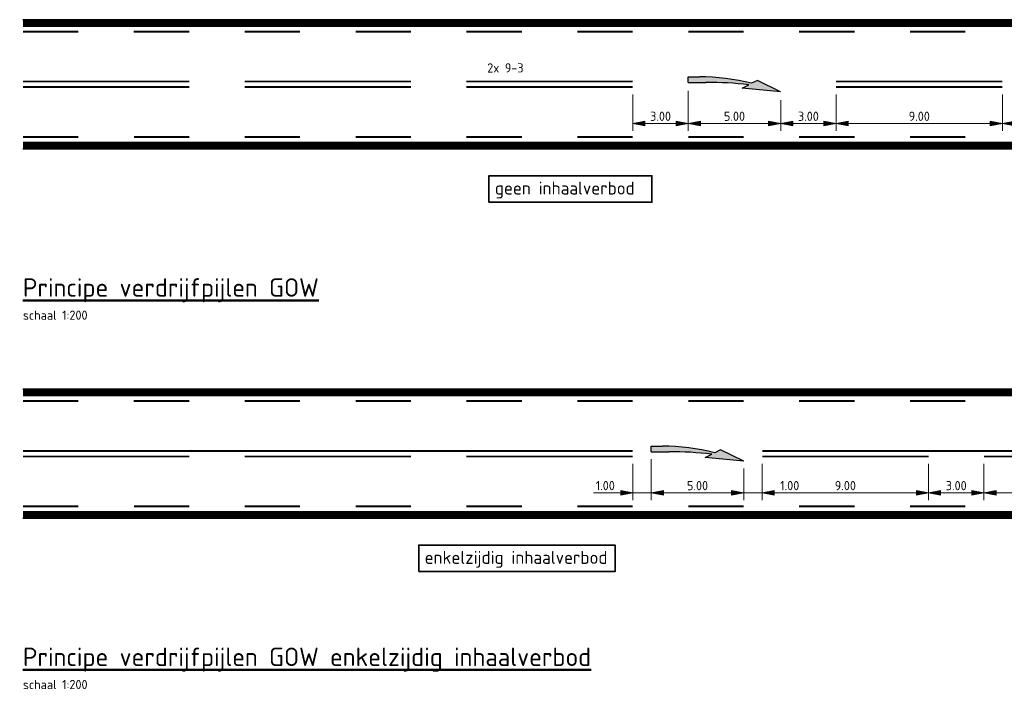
# Model space of a CAD drawing. Header units: metres. Extents: x -699 to 2316, y -1199 to 781.
# Tile 17 of 256: x -86 to -33, y -356 to -320. Entities that reach past the tile are written whole.
import ezdxf

# ---------------------------------------------------------------- set-up
doc = ezdxf.new("R2010")
doc.units = ezdxf.units.M
doc.header["$PDMODE"] = 1
for name, pattern in [('VW-1-1_STREEP', [2, 1, -1]), ('VW-3-3_STREEP', [6, 3, -3]), ('VW-9-3_STREEP', [12, 9, -3])]:
    doc.linetypes.add(name, pattern=pattern)
for name, color, linetype, lineweight in [('N-WA-VW-MARKERING_DYNAMISCH-G', 7, 'Continuous', 35), ('N-WA-VW-MARKERING_PIJL-S', 7, 'Continuous', 25), ('N-WE-VH-KANTVERHARDING-G', 210, 'Continuous', 35), ('N-WE-VW-MARKERING_LANGS_STREEP_33-G', 7, 'VW-3-3_STREEP', 13), ('N-WE-VW-MARKERING_LANGS_STREEP_93-G', 7, 'VW-9-3_STREEP', 13), ('N-WE-VW-MARKERING_LANGS_STREEP_DOORGETROKKEN_010-G', 7, 'Continuous', 13), ('X-XX-AL-M', 7, 'Continuous', 18), ('X-XX-AL-T25', 7, 'Continuous', 25), ('X-XX-AL-T35', 50, 'Continuous', 35), ('X-XX-AL-T50', 130, 'Continuous', 50)]:
    doc.layers.add(name, color=color, linetype=linetype, lineweight=lineweight)
doc.styles.add('NLCS-ISO', font='NLCS-ISO.ttf')
doc.styles.add('NLCS-ISO Standaard', font='NLCS-ISO.ttf')
doc.dimstyles.new('NLCS-M200-T25-Pijl-A', dxfattribs={"dimtxt": 0.5, "dimasz": 0.375, "dimexe": 0.4, "dimexo": 0.4, "dimgap": 0.14, "dimtad": 1, "dimlfac": -1, "dimzin": 0, "dimdsep": 46, "dimtxsty": 'NLCS-ISO Standaard', "dimblk": 'Pijl', "dimblk1": 'Pijl', "dimblk2": 'Pijl', "dimcen": 2.5, "dimdle": 2, "dimclrd": 256, "dimclre": 256, "dimclrt": 256, "dimadec": 0, "dimazin": 0, "dimtfac": 1, "dimtofl": 0, "dimtmove": 0, "dimatfit": 3, "dimldrblk": 'Pijl', "dimfxl": 1, "dimtolj": 1, "dimtzin": 0, "dimlwd": 18, "dimlwe": 18, "dimarcsym": 0})

# ---------------------------------------------------------------- blocks, each defined once
blk = doc.blocks.new('Pijl')
h = blk.add_hatch(color=256)
h.paths.add_polyline_path([(0, 0), (-1.75, 0.35), (-1.75, 0)])
h.paths.add_polyline_path([(-1.75, 0), (-1.75, -0.35), (0, 0)])
for p, q in [((-1.9, 0), (0, 0)), ((0, 0), (-1.75, 0.35)), ((-1.75, 0.35), (-1.75, -0.35)), ((0, 0), (-1.75, -0.35))]:
    blk.add_line(p, q)
blk = doc.blocks.new('*D175')
at = {"layer": 'Defpoints', "color": 0, "transparency": 16777216}
for p in [(-34.092, -343.234), (-25.092, -343.234), (-25.092, -345.203)]:
    blk.add_point(p, dxfattribs=at)
at = {"layer": 'X-XX-AL-M', "lineweight": 18, "transparency": 16777216}
for p, q in [((-34.092, -343.634), (-34.092, -345.603)), ((-25.092, -343.634), (-25.092, -345.603)), ((-33.717, -345.203), (-25.467, -345.203))]:
    blk.add_line(p, q, dxfattribs=at)
at = {"layer": 'X-XX-AL-M', "lineweight": 18, "transparency": 16777216, "xscale": 0.375, "yscale": 0.375, "zscale": 0.375, "rotation": 180}
blk.add_blockref('Pijl', (-34.092, -345.203), dxfattribs=at)
at = {"layer": 'X-XX-AL-M', "lineweight": 18, "transparency": 16777216, "xscale": 0.375, "yscale": 0.375, "zscale": 0.375}
blk.add_blockref('Pijl', (-25.092, -345.203), dxfattribs=at)
at = {"layer": 'X-XX-AL-M', "transparency": 16777216, "insert": (-29.592, -344.813), "char_height": 0.5, "attachment_point": 5, "style": 'NLCS-ISO Standaard'}
blk.add_mtext('\\A1;9.00', dxfattribs=at)
blk = doc.blocks.new('*D193')
at = {"layer": 'Defpoints', "color": 0, "transparency": 16777216}
for p in [(-46.092, -343.234), (-37.092, -343.234), (-37.092, -345.203)]:
    blk.add_point(p, dxfattribs=at)
at = {"layer": 'X-XX-AL-M', "lineweight": 18, "transparency": 16777216}
for p, q in [((-46.092, -343.634), (-46.092, -345.603)), ((-37.092, -343.634), (-37.092, -345.603)), ((-45.717, -345.203), (-37.467, -345.203))]:
    blk.add_line(p, q, dxfattribs=at)
at = {"layer": 'X-XX-AL-M', "lineweight": 18, "transparency": 16777216, "xscale": 0.375, "yscale": 0.375, "zscale": 0.375, "rotation": 180}
blk.add_blockref('Pijl', (-46.092, -345.203), dxfattribs=at)
at = {"layer": 'X-XX-AL-M', "lineweight": 18, "transparency": 16777216, "xscale": 0.375, "yscale": 0.375, "zscale": 0.375}
blk.add_blockref('Pijl', (-37.092, -345.203), dxfattribs=at)
at = {"layer": 'X-XX-AL-M', "transparency": 16777216, "insert": (-41.592, -344.813), "char_height": 0.5, "attachment_point": 5, "style": 'NLCS-ISO Standaard'}
blk.add_mtext('\\A1;9.00', dxfattribs=at)
blk = doc.blocks.new('*D194')
at = {"layer": 'Defpoints', "color": 0, "transparency": 16777216}
for p in [(-37.092, -343.234), (-34.092, -343.234), (-34.092, -345.203)]:
    blk.add_point(p, dxfattribs=at)
at = {"layer": 'X-XX-AL-M', "lineweight": 18, "transparency": 16777216}
for p, q in [((-37.092, -343.634), (-37.092, -345.603)), ((-34.092, -343.634), (-34.092, -345.603)), ((-36.717, -345.203), (-34.467, -345.203))]:
    blk.add_line(p, q, dxfattribs=at)
at = {"layer": 'X-XX-AL-M', "lineweight": 18, "transparency": 16777216, "xscale": 0.375, "yscale": 0.375, "zscale": 0.375, "rotation": 180}
blk.add_blockref('Pijl', (-37.092, -345.203), dxfattribs=at)
at = {"layer": 'X-XX-AL-M', "lineweight": 18, "transparency": 16777216, "xscale": 0.375, "yscale": 0.375, "zscale": 0.375}
blk.add_blockref('Pijl', (-34.092, -345.203), dxfattribs=at)
at = {"layer": 'X-XX-AL-M', "transparency": 16777216, "insert": (-35.592, -344.813), "char_height": 0.5, "attachment_point": 5, "style": 'NLCS-ISO Standaard'}
blk.add_mtext('\\A1;3.00', dxfattribs=at)
blk = doc.blocks.new('*D195')
at = {"layer": 'Defpoints', "color": 0, "transparency": 16777216}
for p in [(-52.091, -343.029), (-47.091, -343.539), (-47.091, -345.203)]:
    blk.add_point(p, dxfattribs=at)
at = {"layer": 'X-XX-AL-M', "lineweight": 18, "transparency": 16777216}
for p, q in [((-52.091, -343.429), (-52.091, -345.603)), ((-47.091, -343.939), (-47.091, -345.603)), ((-51.716, -345.203), (-47.466, -345.203))]:
    blk.add_line(p, q, dxfattribs=at)
at = {"layer": 'X-XX-AL-M', "lineweight": 18, "transparency": 16777216, "xscale": 0.375, "yscale": 0.375, "zscale": 0.375, "rotation": 180}
blk.add_blockref('Pijl', (-52.091, -345.203), dxfattribs=at)
at = {"layer": 'X-XX-AL-M', "lineweight": 18, "transparency": 16777216, "xscale": 0.375, "yscale": 0.375, "zscale": 0.375}
blk.add_blockref('Pijl', (-47.091, -345.203), dxfattribs=at)
at = {"layer": 'X-XX-AL-M', "transparency": 16777216, "insert": (-49.591, -344.813), "char_height": 0.5, "attachment_point": 5, "style": 'NLCS-ISO Standaard'}
blk.add_mtext('\\A1;5.00', dxfattribs=at)
blk = doc.blocks.new('*D233')
at = {"layer": 'Defpoints', "color": 0, "transparency": 16777216}
for p in [(-52.091, -342.979), (-53.092, -343.234), (-52.091, -345.203)]:
    blk.add_point(p, dxfattribs=at)
at = {"layer": 'X-XX-AL-M', "lineweight": 18, "transparency": 16777216}
for p, q in [((-53.092, -343.634), (-53.092, -345.603)), ((-52.091, -343.379), (-52.091, -345.603)), ((-53.467, -345.203), (-55.222, -345.203)), ((-51.716, -345.203), (-51.341, -345.203))]:
    blk.add_line(p, q, dxfattribs=at)
at = {"layer": 'X-XX-AL-M', "lineweight": 18, "transparency": 16777216, "xscale": 0.375, "yscale": 0.375, "zscale": 0.375}
blk.add_blockref('Pijl', (-53.092, -345.203), dxfattribs=at)
at = {"layer": 'X-XX-AL-M', "lineweight": 18, "transparency": 16777216, "xscale": 0.375, "yscale": 0.375, "zscale": 0.375, "rotation": 180}
blk.add_blockref('Pijl', (-52.091, -345.203), dxfattribs=at)
at = {"layer": 'X-XX-AL-M', "transparency": 16777216, "insert": (-54.582, -344.813), "char_height": 0.5, "attachment_point": 5, "style": 'NLCS-ISO Standaard'}
blk.add_mtext('\\A1;1.00', dxfattribs=at)
blk = doc.blocks.new('*D234')
at = {"layer": 'Defpoints', "color": 0, "transparency": 16777216}
for p in [(-47.091, -343.489), (-46.092, -343.234), (-46.092, -345.203)]:
    blk.add_point(p, dxfattribs=at)
at = {"layer": 'X-XX-AL-M', "lineweight": 18, "transparency": 16777216}
for p, q in [((-46.092, -343.634), (-46.092, -345.603)), ((-47.091, -343.889), (-47.091, -345.603)), ((-47.466, -345.203), (-47.841, -345.203)), ((-45.717, -345.203), (-43.962, -345.203))]:
    blk.add_line(p, q, dxfattribs=at)
at = {"layer": 'X-XX-AL-M', "lineweight": 18, "transparency": 16777216, "xscale": 0.375, "yscale": 0.375, "zscale": 0.375}
blk.add_blockref('Pijl', (-47.091, -345.203), dxfattribs=at)
at = {"layer": 'X-XX-AL-M', "lineweight": 18, "transparency": 16777216, "xscale": 0.375, "yscale": 0.375, "zscale": 0.375, "rotation": 180}
blk.add_blockref('Pijl', (-46.092, -345.203), dxfattribs=at)
at = {"layer": 'X-XX-AL-M', "transparency": 16777216, "insert": (-44.602, -344.813), "char_height": 0.5, "attachment_point": 5, "style": 'NLCS-ISO Standaard'}
blk.add_mtext('\\A1;1.00', dxfattribs=at)
blk = doc.blocks.new('*D364')
at = {"layer": 'Defpoints', "color": 0, "transparency": 16777216}
for p in [(-42.092, -323.234), (-33.092, -323.234), (-33.092, -325.203)]:
    blk.add_point(p, dxfattribs=at)
at = {"layer": 'X-XX-AL-M', "lineweight": 18, "transparency": 16777216}
for p, q in [((-42.092, -323.634), (-42.092, -325.603)), ((-33.092, -323.634), (-33.092, -325.603)), ((-41.717, -325.203), (-33.467, -325.203))]:
    blk.add_line(p, q, dxfattribs=at)
at = {"layer": 'X-XX-AL-M', "lineweight": 18, "transparency": 16777216, "xscale": 0.375, "yscale": 0.375, "zscale": 0.375, "rotation": 180}
blk.add_blockref('Pijl', (-42.092, -325.203), dxfattribs=at)
at = {"layer": 'X-XX-AL-M', "lineweight": 18, "transparency": 16777216, "xscale": 0.375, "yscale": 0.375, "zscale": 0.375}
blk.add_blockref('Pijl', (-33.092, -325.203), dxfattribs=at)
at = {"layer": 'X-XX-AL-M', "transparency": 16777216, "insert": (-37.592, -324.813), "char_height": 0.5, "attachment_point": 5, "style": 'NLCS-ISO Standaard'}
blk.add_mtext('\\A1;9.00', dxfattribs=at)
blk = doc.blocks.new('*D365')
at = {"layer": 'Defpoints', "color": 0, "transparency": 16777216}
for p in [(-33.092, -323.234), (-30.092, -323.234), (-30.092, -325.203)]:
    blk.add_point(p, dxfattribs=at)
at = {"layer": 'X-XX-AL-M', "lineweight": 18, "transparency": 16777216}
for p, q in [((-33.092, -323.634), (-33.092, -325.603)), ((-30.092, -323.634), (-30.092, -325.603)), ((-32.717, -325.203), (-30.467, -325.203))]:
    blk.add_line(p, q, dxfattribs=at)
at = {"layer": 'X-XX-AL-M', "lineweight": 18, "transparency": 16777216, "xscale": 0.375, "yscale": 0.375, "zscale": 0.375, "rotation": 180}
blk.add_blockref('Pijl', (-33.092, -325.203), dxfattribs=at)
at = {"layer": 'X-XX-AL-M', "lineweight": 18, "transparency": 16777216, "xscale": 0.375, "yscale": 0.375, "zscale": 0.375}
blk.add_blockref('Pijl', (-30.092, -325.203), dxfattribs=at)
at = {"layer": 'X-XX-AL-M', "transparency": 16777216, "insert": (-31.592, -324.813), "char_height": 0.5, "attachment_point": 5, "style": 'NLCS-ISO Standaard'}
blk.add_mtext('\\A1;3.00', dxfattribs=at)
blk = doc.blocks.new('*D366')
at = {"layer": 'Defpoints', "color": 0, "transparency": 16777216}
for p in [(-53.092, -323.234), (-50.091, -323.029), (-50.091, -325.203)]:
    blk.add_point(p, dxfattribs=at)
at = {"layer": 'X-XX-AL-M', "lineweight": 18, "transparency": 16777216}
for p, q in [((-53.092, -323.634), (-53.092, -325.603)), ((-50.091, -323.429), (-50.091, -325.603)), ((-52.717, -325.203), (-50.466, -325.203))]:
    blk.add_line(p, q, dxfattribs=at)
at = {"layer": 'X-XX-AL-M', "lineweight": 18, "transparency": 16777216, "xscale": 0.375, "yscale": 0.375, "zscale": 0.375, "rotation": 180}
blk.add_blockref('Pijl', (-53.092, -325.203), dxfattribs=at)
at = {"layer": 'X-XX-AL-M', "lineweight": 18, "transparency": 16777216, "xscale": 0.375, "yscale": 0.375, "zscale": 0.375}
blk.add_blockref('Pijl', (-50.091, -325.203), dxfattribs=at)
at = {"layer": 'X-XX-AL-M', "transparency": 16777216, "insert": (-51.592, -324.813), "char_height": 0.5, "attachment_point": 5, "style": 'NLCS-ISO Standaard'}
blk.add_mtext('\\A1;3.00', dxfattribs=at)
blk = doc.blocks.new('*D367')
at = {"layer": 'Defpoints', "color": 0, "transparency": 16777216}
for p in [(-50.091, -323.029), (-45.091, -323.539), (-45.091, -325.203)]:
    blk.add_point(p, dxfattribs=at)
at = {"layer": 'X-XX-AL-M', "lineweight": 18, "transparency": 16777216}
for p, q in [((-50.091, -323.429), (-50.091, -325.603)), ((-45.091, -323.939), (-45.091, -325.603)), ((-49.716, -325.203), (-45.466, -325.203))]:
    blk.add_line(p, q, dxfattribs=at)
at = {"layer": 'X-XX-AL-M', "lineweight": 18, "transparency": 16777216, "xscale": 0.375, "yscale": 0.375, "zscale": 0.375, "rotation": 180}
blk.add_blockref('Pijl', (-50.091, -325.203), dxfattribs=at)
at = {"layer": 'X-XX-AL-M', "lineweight": 18, "transparency": 16777216, "xscale": 0.375, "yscale": 0.375, "zscale": 0.375}
blk.add_blockref('Pijl', (-45.091, -325.203), dxfattribs=at)
at = {"layer": 'X-XX-AL-M', "transparency": 16777216, "insert": (-47.591, -324.813), "char_height": 0.5, "attachment_point": 5, "style": 'NLCS-ISO Standaard'}
blk.add_mtext('\\A1;5.00', dxfattribs=at)
blk = doc.blocks.new('*D368')
at = {"layer": 'Defpoints', "color": 0, "transparency": 16777216}
for p in [(-42.092, -323.234), (-45.091, -323.539), (-42.092, -325.203)]:
    blk.add_point(p, dxfattribs=at)
at = {"layer": 'X-XX-AL-M', "lineweight": 18, "transparency": 16777216}
for p, q in [((-42.092, -323.634), (-42.092, -325.603)), ((-45.091, -323.939), (-45.091, -325.603)), ((-44.716, -325.203), (-42.467, -325.203))]:
    blk.add_line(p, q, dxfattribs=at)
at = {"layer": 'X-XX-AL-M', "lineweight": 18, "transparency": 16777216, "xscale": 0.375, "yscale": 0.375, "zscale": 0.375, "rotation": 180}
blk.add_blockref('Pijl', (-45.091, -325.203), dxfattribs=at)
at = {"layer": 'X-XX-AL-M', "lineweight": 18, "transparency": 16777216, "xscale": 0.375, "yscale": 0.375, "zscale": 0.375}
blk.add_blockref('Pijl', (-42.092, -325.203), dxfattribs=at)
at = {"layer": 'X-XX-AL-M', "transparency": 16777216, "insert": (-43.592, -324.813), "char_height": 0.5, "attachment_point": 5, "style": 'NLCS-ISO Standaard'}
blk.add_mtext('\\A1;3.00', dxfattribs=at)
blk = doc.blocks.new('N-SVW-MARKERING_PIJL_VERDRIJF_RE_5.0')
h = blk.add_hatch(color=256)
h.paths.add_polyline_path([(5, -0.66), (2.92, -0.46), (3.27, -0.28, 0.004791), (2.888, -0.24), (4.153, -0.24)])
h.paths.add_polyline_path([(3.43, -0.2), (3.75, -0.04), (4.153, -0.24), (2.888, -0.24, 0.024122), (0.96, -0.15), (0, -0.15), (0, 0.15), (0.6, 0.15, -0.062013)])
for p, q in [((0, 0.15), (0.6, 0.15)), ((0, -0.15), (0, 0.15)), ((0, -0.15), (0.96, -0.15)), ((2.92, -0.46), (3.27, -0.28)), ((5, -0.66), (2.92, -0.46)), ((3.75, -0.04), (3.43, -0.2)), ((5, -0.66), (3.75, -0.04))]:
    blk.add_line(p, q)
for centre, radius, start, end in [((0.609, -11.39), 11.54, 75.8527, 90.0468), ((0.992, -20.17), 20.02, 83.4664, 90.0916)]:
    blk.add_arc(centre, radius, start, end)

msp = doc.modelspace()

# ---------------------------------------------------------------- linework, layer by layer
at = {"layer": 'N-WA-VW-MARKERING_DYNAMISCH-G', "color": 251, "linetype": 'VW-1-1_STREEP', "ltscale": 0.85, "const_width": 0.35}
for points in [[(-86.0936, -319.8089), (122.9076, -319.8089)], [(122.9076, -326.3589), (-86.0936, -326.3589)], [(-86.0936, -339.8089), (122.9076, -339.8089)], [(122.9076, -346.3589), (-86.0936, -346.3589)]]:
    msp.add_lwpolyline(points, dxfattribs=at)
at = {"layer": 'N-WE-VH-KANTVERHARDING-G'}
for p, q in [((-86.0936, -319.5839), (122.9076, -319.5839)), ((122.9076, -326.5839), (-86.0936, -326.5839)), ((-86.0936, -339.5839), (122.9076, -339.5839)), ((122.9076, -346.5839), (-86.0936, -346.5839))]:
    msp.add_line(p, q, dxfattribs=at)
at = {"layer": 'N-WE-VW-MARKERING_LANGS_STREEP_33-G', "linetype": 'Continuous', "const_width": 0.1}
for points in [[(-86.0924, -320.2339), (-83.0924, -320.2339)], [(-80.0924, -320.2339), (-77.0924, -320.2339)], [(-74.0924, -320.2339), (-71.0924, -320.2339)], [(-68.0924, -320.2339), (-65.0924, -320.2339)], [(-62.0924, -320.2339), (-59.0924, -320.2339)], [(-56.0924, -320.2339), (-53.0924, -320.2339)], [(-50.0924, -320.2339), (-47.0924, -320.2339)], [(-44.0924, -320.2339), (-41.0924, -320.2339)], [(-38.0924, -320.2339), (-35.0924, -320.2339)], [(-83.0921, -325.9339), (-86.0921, -325.9339)], [(-77.0921, -325.9339), (-80.0921, -325.9339)], [(-71.0921, -325.9339), (-74.0921, -325.9339)], [(-65.0921, -325.9339), (-68.0921, -325.9339)], [(-59.0921, -325.9339), (-62.0921, -325.9339)], [(-53.0921, -325.9339), (-56.0921, -325.9339)], [(-47.0921, -325.9339), (-50.0921, -325.9339)], [(-41.0921, -325.9339), (-44.0921, -325.9339)], [(-35.0921, -325.9339), (-38.0921, -325.9339)], [(-86.0924, -340.2339), (-83.0924, -340.2339)], [(-80.0924, -340.2339), (-77.0924, -340.2339)], [(-74.0924, -340.2339), (-71.0924, -340.2339)], [(-68.0924, -340.2339), (-65.0924, -340.2339)], [(-62.0924, -340.2339), (-59.0924, -340.2339)], [(-56.0924, -340.2339), (-53.0924, -340.2339)], [(-50.0924, -340.2339), (-47.0924, -340.2339)], [(-44.0924, -340.2339), (-41.0924, -340.2339)], [(-38.0924, -340.2339), (-35.0924, -340.2339)], [(-83.0921, -345.9339), (-86.0921, -345.9339)], [(-77.0921, -345.9339), (-80.0921, -345.9339)], [(-71.0921, -345.9339), (-74.0921, -345.9339)], [(-65.0921, -345.9339), (-68.0921, -345.9339)], [(-59.0921, -345.9339), (-62.0921, -345.9339)], [(-53.0921, -345.9339), (-56.0921, -345.9339)], [(-47.0921, -345.9339), (-50.0921, -345.9339)], [(-41.0921, -345.9339), (-44.0921, -345.9339)], [(-35.0921, -345.9339), (-38.0921, -345.9339)]]:
    msp.add_lwpolyline(points, dxfattribs=at)
at = {"layer": 'N-WE-VW-MARKERING_LANGS_STREEP_93-G', "linetype": 'Continuous', "const_width": 0.1}
for points in [[(-86.0936, -322.9339), (-77.0936, -322.9339)], [(-77.0933, -323.2339), (-86.0933, -323.2339)], [(-74.0936, -322.9339), (-65.0936, -322.9339)], [(-65.0933, -323.2339), (-74.0933, -323.2339)], [(-62.0936, -322.9339), (-53.0936, -322.9339)], [(-53.0933, -323.2339), (-62.0933, -323.2339)], [(-42.0926, -322.9339), (-33.0926, -322.9339)], [(-33.0923, -323.2339), (-42.0923, -323.2339)], [(-77.0933, -343.2339), (-86.0933, -343.2339)], [(-65.0933, -343.2339), (-74.0933, -343.2339)], [(-53.0933, -343.2339), (-62.0933, -343.2339)], [(-37.0923, -343.2339), (-46.0923, -343.2339)], [(-25.0923, -343.2339), (-34.0923, -343.2339)]]:
    msp.add_lwpolyline(points, dxfattribs=at)
at = {"layer": 'N-WE-VW-MARKERING_LANGS_STREEP_DOORGETROKKEN_010-G', "linetype": 'Continuous', "const_width": 0.1}
for points in [[(-86.0936, -342.9339), (-53.0936, -342.9339)], [(-46.0926, -342.9339), (10.9074, -342.9339)]]:
    msp.add_lwpolyline(points, dxfattribs=at)
at = {"layer": 'X-XX-AL-M'}
msp.add_line((-55.2223, -345.2035), (104.5745, -345.2035), dxfattribs=at)
at = {"layer": 'X-XX-AL-T35'}
for points in [[(-60.8743, -329.4655), (-52.0558, -329.4655), (-52.0558, -328.0324), (-60.8743, -328.0324)], [(-64.6755, -349.4655), (-54.0558, -349.4655), (-54.0558, -348.0324), (-64.6755, -348.0324)]]:
    msp.add_lwpolyline(points, close=True, dxfattribs=at)

# ---------------------------------------------------------------- block references
at = {"layer": 'N-WA-VW-MARKERING_PIJL-S'}
for p in [(-50.0924, -322.8289), (-52.0924, -342.8289)]:
    msp.add_blockref('N-SVW-MARKERING_PIJL_VERDRIJF_RE_5.0', p, dxfattribs=at)

# ---------------------------------------------------------------- texts
at = {"layer": 'X-XX-AL-T25', "style": 'NLCS-ISO'}
for s, p in [('2x 9-3', (-60.9696, -322.4453)), ('schaal 1:200', (-86.0936, -335.8339)), ('schaal 1:200', (-86.0936, -355.8339))]:
    msp.add_text(s, height=0.5, dxfattribs=at).set_placement(p)
at = {"layer": 'X-XX-AL-T35', "style": 'NLCS-ISO'}
for s, p in [('geen inhaalverbod', (-60.5551, -329.0521)), ('enkelzijdig inhaalverbod', (-64.3563, -349.0521))]:
    msp.add_text(s, height=0.7, dxfattribs=at).set_placement(p)
at = {"layer": 'X-XX-AL-T50', "style": 'NLCS-ISO'}
for s, p in [('%%UPrincipe verdrijfpijlen GOW', (-86.0936, -334.5839)), ('%%UPrincipe verdrijfpijlen GOW enkelzijdig inhaalverbod', (-86.0936, -354.5839))]:
    msp.add_text(s, height=1, dxfattribs=at).set_placement(p)

# ---------------------------------------------------------------- dimensions: what is measured, and where the dimension line sits
at = {"layer": 'X-XX-AL-M'}
for base, p1, p2, picture, middle in [((-50.0914, -325.2035), (-53.0923, -323.2339), (-50.0914, -323.0289), '*D366', (-51.5918, -324.8135)), ((-45.0914, -325.2035), (-50.0914, -323.0289), (-45.0914, -323.5389), '*D367', (-47.5914, -324.8135)), ((-42.0923, -325.2035), (-45.0914, -323.5389), (-42.0923, -323.2339), '*D368', (-43.5918, -324.8135)), ((-33.0923, -325.2035), (-42.0923, -323.2339), (-33.0923, -323.2339), '*D364', (-37.5923, -324.8135)), ((-30.0923, -325.2035), (-33.0923, -323.2339), (-30.0923, -323.2339), '*D365', (-31.5923, -324.8135)), ((-47.0914, -345.2035), (-52.0914, -343.0289), (-47.0914, -343.5389), '*D195', (-49.5914, -344.8135)), ((-37.0923, -345.2035), (-46.0923, -343.2339), (-37.0923, -343.2339), '*D193', (-41.5923, -344.8135)), ((-34.0923, -345.2035), (-37.0923, -343.2339), (-34.0923, -343.2339), '*D194', (-35.5923, -344.8135)), ((-25.0923, -345.2035), (-34.0923, -343.2339), (-25.0923, -343.2339), '*D175', (-29.5923, -344.8135))]:
    dim = msp.add_linear_dim(base=base, p1=p1, p2=p2, angle=360, dimstyle='NLCS-M200-T25-Pijl-A', dxfattribs=at)
    dim.commit()
    dim.dimension.update_dxf_attribs({"geometry": picture, "text_midpoint": middle})
for base, p1, p2, picture, middle in [((-52.0914, -345.2035), (-53.0923, -343.2339), (-52.0914, -342.9789), '*D233', (-54.5823, -345.2035)), ((-46.0922, -345.2035), (-47.0914, -343.4889), (-46.0922, -343.2339), '*D234', (-44.6022, -345.2035))]:
    dim = msp.add_linear_dim(base=base, p1=p1, p2=p2, angle=360, dimstyle='NLCS-M200-T25-Pijl-A', dxfattribs=at)
    dim.commit()
    dim.dimension.update_dxf_attribs({"geometry": picture, "text_midpoint": middle, "dimtype": 160})

doc.saveas('drawing.dxf')
